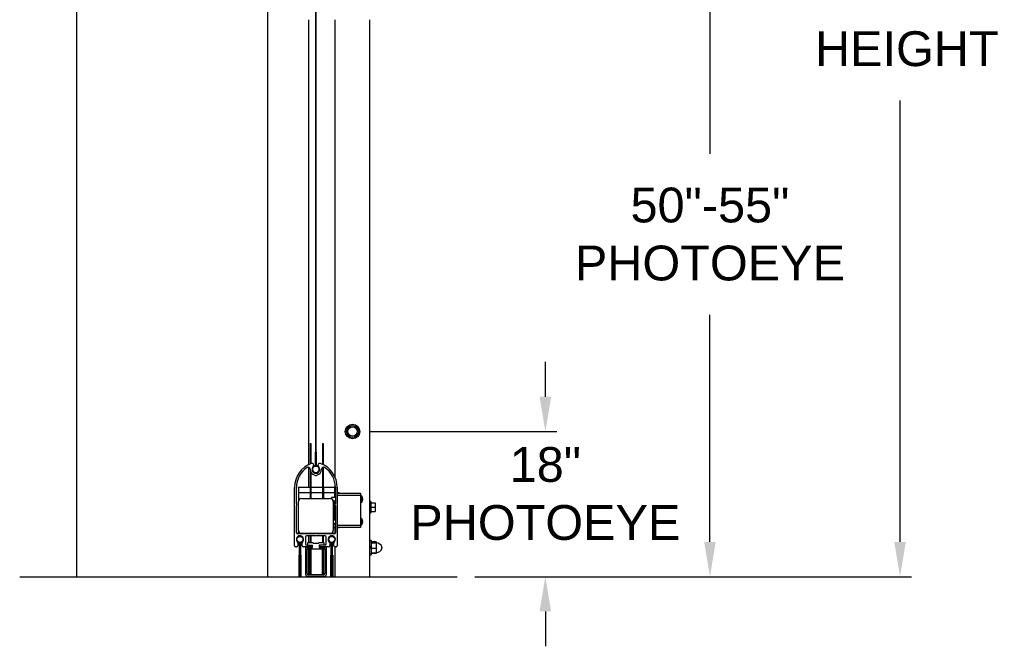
# Model space of a CAD drawing. Header units: inches. Extents: x 170 to 312, y 215 to 248.
# Tile 234 of 256: x 233.65 to 236.31, y 239.92 to 241.6. Entities that reach past the tile are written whole.
import ezdxf

# ---------------------------------------------------------------- set-up
doc = ezdxf.new("R2010")
doc.units = ezdxf.units.IN
doc.header["$LTSCALE"] = 0.25
doc.header["$MEASUREMENT"] = 0
doc.layers.add('ANNOTATIONS', color=1, linetype='Continuous')
doc.layers.add('STANDARD MOTOR LH', color=7, linetype='Continuous')
doc.styles.add('ARIAL', font='arial.ttf', dxfattribs={"height": 0.09375})
doc.dimstyles.new('STANDARD$0', dxfattribs={"dimtxt": 0.09375, "dimasz": 0.09375, "dimexe": 0.03125, "dimexo": 0.046875, "dimgap": 0.09, "dimtad": 0, "dimtih": 1, "dimtoh": 1, "dimdec": 4, "dimzin": 0, "dimdsep": 46, "dimtxsty": 'ARIAL', "dimcen": 0.09, "dimadec": 0, "dimazin": 0, "dimtfac": 1, "dimtdec": 4, "dimtofl": 0, "dimtmove": 0, "dimatfit": 1, "dimfxl": 1, "dimtolj": 1, "dimtzin": 0, "dimarcsym": 0})

# ---------------------------------------------------------------- blocks, each defined once
blk = doc.blocks.new('*D224')
at = {"layer": 'ANNOTATIONS', "color": 0, "lineweight": -2, "transparency": 16777216}
for p, q in [((235.0711, 240.5883), (235.0711, 240.6821)), ((234.5987, 240.4946), (235.1024, 240.4946)), ((234.8808, 240.1034), (235.1024, 240.1034)), ((235.0711, 240.0097), (235.0711, 239.9159))]:
    blk.add_line(p, q, dxfattribs=at)
at = {"layer": 'ANNOTATIONS', "color": 0, "transparency": 16777216}
for points in [[(235.0555, 240.5883), (235.0868, 240.5883), (235.0711, 240.4946)], [(235.0555, 240.0097), (235.0868, 240.0097), (235.0711, 240.1034)]]:
    blk.add_solid(points, dxfattribs=at)
at = {"layer": 'defpoints', "color": 0, "transparency": 16777216}
for p in [(234.5518, 240.4946), (235.0711, 240.4946), (234.8339, 240.1034)]:
    blk.add_point(p, dxfattribs=at)
at = {"layer": 'ANNOTATIONS', "color": 0, "transparency": 16777216, "insert": (235.0711, 240.327), "char_height": 0.09375, "attachment_point": 5, "style": 'ARIAL'}
blk.add_mtext('\\A1;18"\\PPHOTOEYE', dxfattribs=at)
blk = doc.blocks.new('*D225')
at = {"layer": 'ANNOTATIONS', "color": 0, "lineweight": -2, "transparency": 16777216}
for p, q in [((234.5987, 241.9339), (235.5458, 241.9339)), ((235.5145, 241.8401), (235.5145, 241.2428)), ((235.5145, 240.1972), (235.5145, 240.8091)), ((234.8808, 240.1034), (235.5458, 240.1034))]:
    blk.add_line(p, q, dxfattribs=at)
at = {"layer": 'ANNOTATIONS', "color": 0, "transparency": 16777216}
for points in [[(235.4989, 241.8401), (235.5302, 241.8401), (235.5145, 241.9339)], [(235.4989, 240.1972), (235.5302, 240.1972), (235.5145, 240.1034)]]:
    blk.add_solid(points, dxfattribs=at)
at = {"layer": 'defpoints', "color": 0, "transparency": 16777216}
for p in [(234.5518, 241.9339), (235.5145, 241.9339), (234.8339, 240.1034)]:
    blk.add_point(p, dxfattribs=at)
at = {"layer": 'ANNOTATIONS', "color": 0, "transparency": 16777216, "insert": (235.5145, 241.026), "char_height": 0.09375, "attachment_point": 5, "style": 'ARIAL'}
blk.add_mtext('\\A1;50"-55"\\PPHOTOEYE', dxfattribs=at)
blk = doc.blocks.new('*D217')
at = {"layer": 'ANNOTATIONS', "color": 0, "lineweight": -2, "transparency": 16777216}
for p, q in [((234.4174, 243.1034), (236.0579, 243.1034)), ((236.0267, 243.0097), (236.0267, 241.8209)), ((236.0267, 240.1972), (236.0267, 241.386)), ((234.9277, 240.1034), (236.0579, 240.1034))]:
    blk.add_line(p, q, dxfattribs=at)
at = {"layer": 'ANNOTATIONS', "color": 0, "transparency": 16777216}
for points in [[(236.011, 243.0097), (236.0423, 243.0097), (236.0267, 243.1034)], [(236.011, 240.1972), (236.0423, 240.1972), (236.0267, 240.1034)]]:
    blk.add_solid(points, dxfattribs=at)
at = {"layer": 'defpoints', "color": 0, "transparency": 16777216}
for p in [(234.3705, 243.1034), (236.0267, 243.1034), (234.8808, 240.1034)]:
    blk.add_point(p, dxfattribs=at)
at = {"layer": 'ANNOTATIONS', "color": 0, "transparency": 16777216, "insert": (236.0267, 241.6034), "char_height": 0.09375, "attachment_point": 5, "style": 'ARIAL'}
blk.add_mtext('\\A1;OPENING\\P HEIGHT', dxfattribs=at)

msp = doc.modelspace()

# ---------------------------------------------------------------- hatches: boundary and pattern name
at = {"layer": 'STANDARD MOTOR LH'}
h = msp.add_hatch(dxfattribs=at)
h.set_pattern_fill('ANSI37', color=256, style=0)
h.set_pattern_definition([(45, (228.47517, 231.50729), (-0.0883883, 0.0883883), []), (135, (228.47517, 231.50729), (-0.0883883, -0.0883883), [])])
edge = h.paths.add_edge_path(flags=0)
edge.add_line((234.49807, 240.16182), (234.49703, 240.16363))
edge.add_line((234.49703, 240.16363), (234.49703, 240.19488))
edge.add_arc((234.49578, 240.20402), 0.00923, 277.81645, 622.18355)
edge.add_line((234.49452, 240.19488), (234.49452, 240.16363))
edge.add_line((234.49452, 240.16363), (234.49348, 240.16182))
edge.add_arc((234.49454, 240.16121), 0.00123, 150, 180)
edge.add_line((234.49331, 240.16121), (234.49331, 240.08526))
edge.add_line((234.49331, 240.08526), (234.49454, 240.08526))
edge.add_line((234.49454, 240.08526), (234.49454, 240.16121))
edge.add_line((234.49454, 240.16121), (234.49559, 240.16301))
edge.add_arc((234.49452, 240.16363), 0.00123, 330, 360)
edge.add_line((234.49575, 240.16363), (234.49575, 240.19488))
edge.add_arc((234.49452, 240.19488), 0.00123, 0, 82.18355)
edge.add_arc((234.49578, 240.20402), 0.008, -82.18355, 262.18355, ccw=False)
edge.add_arc((234.49703, 240.19488), 0.00123, 97.81645, 180)
edge.add_line((234.4958, 240.19488), (234.4958, 240.16363))
edge.add_arc((234.49703, 240.16363), 0.00123, 180, 210)
edge.add_line((234.49596, 240.16301), (234.49701, 240.16121))
edge.add_line((234.49701, 240.16121), (234.49701, 240.08526))
edge.add_line((234.49701, 240.08526), (234.49824, 240.08526))
edge.add_line((234.49824, 240.08526), (234.49824, 240.16121))
edge.add_arc((234.49701, 240.16121), 0.00123, 0, 30)

# ---------------------------------------------------------------- linework, layer by layer
for p, q in [((233.80804, 245.71433), (233.80804, 240.10342)), ((234.32366, 240.10342), (234.32366, 245.71433)), ((234.45167, 244.04217), (234.45167, 240.40146)), ((234.45413, 240.40146), (234.45413, 244.04217)), ((234.43304, 241.60342), (234.43304, 240.40521)), ((234.50491, 240.37105), (234.50491, 241.60342)), ((234.59866, 240.10342), (234.59866, 241.60342)), ((234.43784, 240.4622), (234.43971, 240.4622)), ((234.43784, 240.4622), (234.43784, 240.40741)), ((234.43971, 240.4622), (234.43971, 240.40815)), ((234.47109, 240.4622), (234.47296, 240.4622)), ((234.47109, 240.4622), (234.47109, 240.40603)), ((234.47296, 240.4622), (234.47296, 240.40511)), ((234.43971, 240.44658), (234.43784, 240.44658)), ((234.45142, 240.43859), (234.45142, 240.40168)), ((234.45167, 240.43859), (234.45142, 240.43859)), ((234.45438, 240.43859), (234.45413, 240.43859)), ((234.45438, 240.40168), (234.45438, 240.43859)), ((234.47296, 240.44658), (234.47109, 240.44658)), ((234.45167, 240.40155), (234.45413, 240.40155)), ((234.43304, 240.39837), (234.43304, 240.34502)), ((234.43784, 240.38919), (234.43784, 240.31377)), ((234.43971, 240.38454), (234.43971, 240.31377)), ((234.47109, 240.39788), (234.47109, 240.31377)), ((234.47296, 240.39839), (234.47296, 240.31377)), ((234.43784, 240.36064), (234.43971, 240.36064)), ((234.47109, 240.36064), (234.47296, 240.36064)), ((234.50491, 240.32158), (234.50491, 240.35267)), ((234.39528, 240.18689), (234.39528, 240.34384)), ((234.40028, 240.30055), (234.40028, 240.34384)), ((234.40653, 240.34502), (234.50428, 240.34502)), ((234.40653, 240.34502), (234.40653, 240.3087)), ((234.43784, 240.32939), (234.40653, 240.32939)), ((234.43778, 240.34502), (234.43778, 240.31377)), ((234.47109, 240.32939), (234.43971, 240.32939)), ((234.43978, 240.31377), (234.43978, 240.34502)), ((234.47103, 240.34502), (234.47103, 240.31377)), ((234.50428, 240.32939), (234.47296, 240.32939)), ((234.47303, 240.34502), (234.47303, 240.31377)), ((234.50428, 240.31683), (234.50428, 240.34502)), ((234.50553, 240.32158), (234.50428, 240.32158)), ((234.50553, 240.34384), (234.50553, 240.30055)), ((234.51053, 240.34384), (234.51053, 240.18689)), ((234.51508, 240.32914), (234.51053, 240.32914)), ((234.51053, 240.32827), (234.57303, 240.32827)), ((234.57303, 240.32202), (234.51053, 240.32202)), ((234.51508, 240.32914), (234.51508, 240.32827)), ((234.57303, 240.32827), (234.57303, 240.23599)), ((234.57574, 240.32095), (234.57303, 240.32095)), ((234.57574, 240.32095), (234.57574, 240.30408)), ((234.5765, 240.32056), (234.5765, 240.30447)), ((234.40028, 240.22189), (234.40028, 240.29555)), ((234.40603, 240.22783), (234.40603, 240.30595)), ((234.41384, 240.31377), (234.49196, 240.31377)), ((234.50553, 240.31683), (234.4949, 240.31683)), ((234.4949, 240.31683), (234.4949, 240.31319)), ((234.49944, 240.3082), (234.50553, 240.3082)), ((234.49978, 240.30595), (234.49978, 240.22783)), ((234.50428, 240.27939), (234.50428, 240.3082)), ((234.50428, 240.30595), (234.50553, 240.30595)), ((234.50491, 240.30264), (234.50428, 240.30169)), ((234.50491, 240.29994), (234.50491, 240.30595)), ((234.50491, 240.27939), (234.50491, 240.29616)), ((234.50553, 240.29555), (234.50553, 240.22189)), ((234.57303, 240.30408), (234.57574, 240.30408)), ((234.57899, 240.31102), (234.57822, 240.31112)), ((234.57839, 240.31193), (234.57899, 240.3119)), ((234.57899, 240.31402), (234.57888, 240.314)), ((234.60054, 240.30592), (234.59866, 240.30592)), ((234.60054, 240.30592), (234.60054, 240.27592)), ((234.60054, 240.30239), (234.61241, 240.30239)), ((234.61241, 240.30239), (234.61241, 240.27946)), ((234.50303, 240.28533), (234.49978, 240.28533)), ((234.50303, 240.28533), (234.50303, 240.25605)), ((234.50553, 240.27939), (234.50303, 240.27939)), ((234.50428, 240.28015), (234.50491, 240.27921)), ((234.59866, 240.27592), (234.60054, 240.27592)), ((234.60054, 240.29092), (234.61241, 240.29092)), ((234.60054, 240.27946), (234.61241, 240.27946)), ((234.50553, 240.25605), (234.49978, 240.25605)), ((234.49978, 240.24743), (234.50553, 240.24743)), ((234.49978, 240.24595), (234.50303, 240.24595)), ((234.50303, 240.24743), (234.50303, 240.24595)), ((234.50428, 240.24743), (234.50428, 240.22002)), ((234.50428, 240.24345), (234.50553, 240.24345)), ((234.50491, 240.22003), (234.50491, 240.24345)), ((234.51053, 240.24224), (234.57303, 240.24224)), ((234.57574, 240.26018), (234.57303, 240.26018)), ((234.57303, 240.2433), (234.57574, 240.2433)), ((234.57574, 240.26018), (234.57574, 240.2433)), ((234.5765, 240.25979), (234.5765, 240.24369)), ((234.57899, 240.25024), (234.57822, 240.25034)), ((234.57839, 240.25115), (234.57899, 240.25112)), ((234.57899, 240.25324), (234.57888, 240.25322)), ((234.4504, 240.21877), (234.4034, 240.21877)), ((234.40653, 240.22002), (234.40653, 240.22508)), ((234.50428, 240.22002), (234.40653, 240.22002)), ((234.41516, 240.22002), (234.41516, 240.21877)), ((234.43304, 240.22002), (234.43304, 240.21877)), ((234.43784, 240.21877), (234.43784, 240.22002)), ((234.43971, 240.21877), (234.43971, 240.22002)), ((234.5024, 240.21877), (234.4554, 240.21877)), ((234.47109, 240.21877), (234.47109, 240.22002)), ((234.47296, 240.21877), (234.47296, 240.22002)), ((234.49978, 240.23564), (234.50428, 240.23564)), ((234.57303, 240.23599), (234.51053, 240.23599)), ((234.51053, 240.23589), (234.51508, 240.23589)), ((234.51508, 240.23599), (234.51508, 240.23589)), ((234.4044, 240.19457), (234.4044, 240.18689)), ((234.40877, 240.16363), (234.40877, 240.19488)), ((234.41, 240.16363), (234.41, 240.19488)), ((234.41005, 240.19488), (234.41005, 240.16363)), ((234.41128, 240.19488), (234.41128, 240.16363)), ((234.41516, 240.2123), (234.41516, 240.21168)), ((234.41565, 240.18689), (234.41565, 240.19457)), ((234.42478, 240.21064), (234.42478, 240.19127)), ((234.4779, 240.21377), (234.4279, 240.21377)), ((234.4279, 240.18814), (234.44415, 240.18814)), ((234.43103, 240.19564), (234.44415, 240.19564)), ((234.43103, 240.18814), (234.43103, 240.19564)), ((234.43304, 240.21377), (234.43304, 240.19564)), ((234.43784, 240.21377), (234.43784, 240.19564)), ((234.43784, 240.20439), (234.43971, 240.20439)), ((234.43971, 240.21377), (234.43971, 240.19564)), ((234.44415, 240.19564), (234.4454, 240.19377)), ((234.44415, 240.18252), (234.44415, 240.18814)), ((234.4454, 240.19377), (234.4604, 240.19377)), ((234.4604, 240.19377), (234.46165, 240.19564)), ((234.46165, 240.19564), (234.47478, 240.19564)), ((234.4779, 240.18814), (234.46165, 240.18814)), ((234.46165, 240.18814), (234.46165, 240.18252)), ((234.47109, 240.21377), (234.47109, 240.19564)), ((234.47109, 240.20439), (234.47296, 240.20439)), ((234.47296, 240.21377), (234.47296, 240.19564)), ((234.47478, 240.19564), (234.47478, 240.18814)), ((234.48103, 240.19127), (234.48103, 240.21064)), ((234.49015, 240.19457), (234.49015, 240.18689)), ((234.49452, 240.16363), (234.49452, 240.19488)), ((234.49575, 240.16363), (234.49575, 240.19488)), ((234.4958, 240.19488), (234.4958, 240.16363)), ((234.49703, 240.19488), (234.49703, 240.16363)), ((234.5014, 240.18689), (234.5014, 240.19457)), ((234.60172, 240.20108), (234.59866, 240.20108)), ((234.60172, 240.20108), (234.60172, 240.16202)), ((234.60176, 240.19536), (234.60172, 240.19522)), ((234.60207, 240.19602), (234.60229, 240.19707)), ((234.61491, 240.19707), (234.60229, 240.19707)), ((234.61491, 240.19621), (234.60229, 240.19621)), ((234.61491, 240.19395), (234.60229, 240.19395)), ((234.61491, 240.19707), (234.61513, 240.19602)), ((234.61511, 240.19395), (234.61491, 240.19621)), ((234.61491, 240.19395), (234.61547, 240.19508)), ((234.61491, 240.19395), (234.61547, 240.18662)), ((234.61547, 240.19522), (234.61544, 240.19536)), ((234.61547, 240.19508), (234.61547, 240.16788)), ((234.61594, 240.19436), (234.61547, 240.19436)), ((234.61594, 240.16874), (234.61594, 240.19436)), ((234.40128, 240.18377), (234.3984, 240.18377)), ((234.40773, 240.16182), (234.40877, 240.16363)), ((234.40879, 240.16121), (234.40984, 240.16301)), ((234.41021, 240.16301), (234.41126, 240.16121)), ((234.41128, 240.16363), (234.41232, 240.16182)), ((234.44134, 240.18377), (234.41878, 240.18377)), ((234.42571, 240.18252), (234.44415, 240.18252)), ((234.42571, 240.10814), (234.42571, 240.18252)), ((234.42946, 240.17845), (234.47665, 240.17845)), ((234.42946, 240.11189), (234.42946, 240.17845)), ((234.43304, 240.18377), (234.43304, 240.18252)), ((234.43304, 240.17845), (234.43304, 240.10815)), ((234.43784, 240.18377), (234.43784, 240.18252)), ((234.43784, 240.10814), (234.43784, 240.17845)), ((234.43971, 240.18377), (234.43971, 240.18252)), ((234.43971, 240.17845), (234.43971, 240.10814)), ((234.4429, 240.18658), (234.4429, 240.18533)), ((234.46165, 240.18252), (234.4804, 240.18252)), ((234.4629, 240.18533), (234.4629, 240.18658)), ((234.48703, 240.18377), (234.46446, 240.18377)), ((234.47109, 240.18377), (234.47109, 240.18252)), ((234.47109, 240.10814), (234.47109, 240.17845)), ((234.47296, 240.18377), (234.47296, 240.18252)), ((234.47296, 240.17845), (234.47296, 240.10814)), ((234.47665, 240.17845), (234.47665, 240.11189)), ((234.4804, 240.18252), (234.4804, 240.10814)), ((234.49348, 240.16182), (234.49452, 240.16363)), ((234.49454, 240.16121), (234.49559, 240.16301)), ((234.49596, 240.16301), (234.49701, 240.16121)), ((234.49703, 240.16363), (234.49807, 240.16182)), ((234.5074, 240.18377), (234.50453, 240.18377)), ((234.50491, 240.10342), (234.50491, 240.18377)), ((234.59866, 240.16202), (234.60172, 240.16202)), ((234.60229, 240.17928), (234.60172, 240.18662)), ((234.60172, 240.16788), (234.60176, 240.16773)), ((234.60186, 240.16774), (234.60229, 240.16689)), ((234.61491, 240.17928), (234.60229, 240.17928)), ((234.61491, 240.16689), (234.60229, 240.16689)), ((234.61491, 240.16603), (234.60229, 240.16603)), ((234.61547, 240.18662), (234.61491, 240.17928)), ((234.61491, 240.17928), (234.61547, 240.17309)), ((234.61547, 240.17309), (234.61491, 240.16689)), ((234.61491, 240.16689), (234.61547, 240.16802)), ((234.615, 240.16684), (234.61491, 240.16603)), ((234.61544, 240.16773), (234.61547, 240.16788)), ((234.61547, 240.16874), (234.61594, 240.16874)), ((234.63073, 240.17934), (234.63073, 240.18376)), ((234.40756, 240.10342), (234.40756, 240.16121)), ((234.40879, 240.10342), (234.40879, 240.16121)), ((234.41126, 240.16121), (234.40879, 240.16121)), ((234.41126, 240.10342), (234.41126, 240.16121)), ((234.41249, 240.16121), (234.41249, 240.10342)), ((234.49331, 240.10342), (234.49331, 240.16121)), ((234.49454, 240.10342), (234.49454, 240.16121)), ((234.49701, 240.16121), (234.49454, 240.16121)), ((234.49701, 240.16121), (234.49701, 240.10342)), ((234.49824, 240.16121), (234.49824, 240.10342)), ((234.43784, 240.11845), (234.43971, 240.11845)), ((234.47109, 240.11845), (234.47296, 240.11845)), ((233.655, 240.10342), (234.83392, 240.10342)), ((234.47665, 240.10439), (234.42946, 240.10439)), ((234.43304, 240.10439), (234.43304, 240.10342)), ((234.4729, 240.10814), (234.43321, 240.10814)), ((234.43784, 240.10283), (234.43784, 240.10439)), ((234.43971, 240.10283), (234.43784, 240.10283)), ((234.43971, 240.10439), (234.43971, 240.10283)), ((234.47109, 240.10283), (234.47109, 240.10439)), ((234.47296, 240.10283), (234.47109, 240.10283)), ((234.47296, 240.10439), (234.47296, 240.10283))]:
    msp.add_line(p, q, dxfattribs=at)
for centre, radius in [((234.55179, 240.49459), 0.01956), ((234.55179, 240.49459), 0.01608), ((234.55179, 240.49459), 0.0126), ((234.4529, 240.39257), 0.00898), ((234.41003, 240.20402), 0.008), ((234.49578, 240.20402), 0.008)]:
    msp.add_circle(centre, radius, dxfattribs=at)
for centre, radius, start, end in [((234.46403, 240.34384), 0.06875, 109.94857, 180), ((234.44228, 240.40377), 0.005, 313.49246, 109.94857), ((234.4529, 240.39257), 0.01044, 133.49246, 46.50754), ((234.4529, 240.39257), 0.00923, 99.2069, 80.7931), ((234.46353, 240.40377), 0.005, 70.05143, 226.50754), ((234.44178, 240.34384), 0.06875, 0, 70.05143), ((234.46403, 240.34384), 0.06375, 122.47572, 180), ((234.43248, 240.39341), 0.005, 357.65276, 122.47572), ((234.4529, 240.39257), 0.01544, 177.65276, 260.68029), ((234.4529, 240.37921), 0.00313, 216.8699, 323.1301), ((234.4529, 240.39257), 0.01544, 279.31971, 2.34724), ((234.47332, 240.39341), 0.005, 57.52428, 182.34724), ((234.44178, 240.34384), 0.06375, 0, 57.52428), ((234.51508, 240.32695), 0.00219, 36.80548, 90), ((234.57574, 240.32002), 0.000938, 35.6682, 90), ((234.56529, 240.31252), 0.0138, 12.33333, 35.6682), ((234.3984, 240.29805), 0.00312, 306.8699, 53.1301), ((234.41384, 240.30595), 0.00781, 90, 180), ((234.49196, 240.30595), 0.00781, 0, 90), ((234.5074, 240.29805), 0.00313, 126.8699, 233.1301), ((234.57574, 240.30502), 0.000938, 270, 324.3318), ((234.56529, 240.31252), 0.0138, 324.3318, 347.66667), ((234.56735, 240.31297), 0.01169, 5.14261, 21.91996), ((234.57576, 240.31692), 0.00247, 350.46658, 9.53342), ((234.56676, 240.31203), 0.01228, 5.18813, 21.42041), ((234.57581, 240.31394), 0.00328, 316.57929, 345.87521), ((234.56382, 240.3107), 0.0144, 356.06251, 3.93749), ((234.57645, 240.31167), 0.00262, 311.65345, 345.69169), ((234.57643, 240.31133), 0.00262, 12.46606, 26.94386), ((234.56734, 240.31207), 0.0117, 347.66899, 354.8538), ((234.56698, 240.31297), 0.01206, 350.74628, 354.87748), ((234.57574, 240.25924), 0.000938, 35.6682, 90), ((234.57574, 240.24424), 0.000938, 270, 324.3318), ((234.56529, 240.25174), 0.0138, 12.33333, 35.6682), ((234.56529, 240.25174), 0.0138, 324.3318, 347.66667), ((234.56735, 240.25219), 0.01169, 5.14261, 21.91996), ((234.57576, 240.25615), 0.00247, 350.46658, 9.53342), ((234.56676, 240.25125), 0.01228, 5.18813, 21.42041), ((234.57581, 240.25316), 0.00328, 316.57929, 345.87521), ((234.56382, 240.24992), 0.0144, 356.06251, 3.93749), ((234.57645, 240.25089), 0.00262, 311.65345, 345.69169), ((234.57643, 240.25055), 0.00262, 12.46606, 26.94386), ((234.56734, 240.25129), 0.0117, 347.66899, 354.8538), ((234.56698, 240.25219), 0.01206, 350.74628, 354.87748), ((234.4034, 240.22189), 0.00313, 180, 270), ((234.41384, 240.22783), 0.00781, 180, 270), ((234.4529, 240.21689), 0.00313, 36.8699, 143.1301), ((234.49196, 240.22783), 0.00781, 270, 0), ((234.5024, 240.22189), 0.00313, 270, 0), ((234.51508, 240.23808), 0.00219, 270, 287.33948), ((234.41003, 240.20402), 0.00975, 312.8133, 227.1867), ((234.41003, 240.20402), 0.00923, 277.81645, 262.18355), ((234.40128, 240.19457), 0.00313, 0, 47.1867), ((234.40877, 240.19488), 0.00123, 0, 82.18355), ((234.41128, 240.19488), 0.00123, 97.81645, 180), ((234.41878, 240.19457), 0.00313, 132.8133, 180), ((234.4279, 240.21064), 0.00313, 90, 180), ((234.4279, 240.19127), 0.00313, 180, 270), ((234.44134, 240.18658), 0.00156, 0, 90), ((234.46446, 240.18658), 0.00156, 90, 180), ((234.4779, 240.21064), 0.00312, 0, 90), ((234.4779, 240.19127), 0.00313, 270, 0), ((234.49578, 240.20402), 0.00975, 312.8133, 227.1867), ((234.49578, 240.20402), 0.00923, 277.81645, 262.18355), ((234.48703, 240.19457), 0.00313, 0, 47.1867), ((234.49452, 240.19488), 0.00123, 0, 82.18355), ((234.49703, 240.19488), 0.00123, 97.81645, 180), ((234.50453, 240.19457), 0.00313, 132.8133, 180), ((234.61594, 240.17874), 0.01563, 18.74934, 90), ((234.3984, 240.18689), 0.00313, 180, 270), ((234.40128, 240.18689), 0.00313, 270, 0), ((234.40879, 240.16121), 0.00123, 150, 180), ((234.40877, 240.16363), 0.00123, 330, 0), ((234.41128, 240.16363), 0.00123, 180, 210), ((234.41126, 240.16121), 0.00123, 0, 30), ((234.41878, 240.18689), 0.00313, 180, 270), ((234.44134, 240.18533), 0.00156, 270, 0), ((234.46446, 240.18533), 0.00156, 180, 270), ((234.48703, 240.18689), 0.00313, 270, 0), ((234.49454, 240.16121), 0.00123, 150, 180), ((234.49452, 240.16363), 0.00123, 330, 0), ((234.49703, 240.16363), 0.00123, 180, 210), ((234.49701, 240.16121), 0.00123, 0, 30), ((234.50453, 240.18689), 0.00313, 180, 270), ((234.5074, 240.18689), 0.00313, 270, 0), ((234.61594, 240.18436), 0.01563, 270, 341.25066), ((234.62422, 240.18155), 0.00688, 341.25066, 18.74934), ((234.43321, 240.11189), 0.00375, 180, 270), ((234.4729, 240.11189), 0.00375, 270, 0), ((234.42946, 240.10814), 0.00375, 180, 270), ((234.47665, 240.10814), 0.00375, 270, 0)]:
    msp.add_arc(centre, radius, start, end, dxfattribs=at)
for points, knots in [([(234.60229, 240.19621), (234.60221, 240.19613), (234.60195, 240.19584), (234.60188, 240.19556), (234.60184, 240.19536)], [0, 0, 0, 0, 0.3093839, 1, 1, 1, 1]), ([(234.61547, 240.19508), (234.61541, 240.19537), (234.61532, 240.19575), (234.61499, 240.19613), (234.61491, 240.19621)], [0, 0, 0, 0, 0.7680352, 1, 1, 1, 1]), ([(234.60229, 240.16603), (234.6022, 240.16623), (234.60208, 240.1665), (234.60204, 240.16677), (234.60203, 240.16684)], [0, 0, 0, 0, 0.746866, 1, 1, 1, 1]), ([(234.61516, 240.16684), (234.61515, 240.16677), (234.61511, 240.1665), (234.615, 240.16623), (234.61491, 240.16603)], [0, 0, 0, 0, 0.2531415, 1, 1, 1, 1])]:
    msp.add_open_spline(points, degree=3, knots=knots, dxfattribs=at)

# ---------------------------------------------------------------- dimensions: what is measured, and where the dimension line sits
at = {"layer": 'ANNOTATIONS'}
dim = msp.add_linear_dim(base=(236.02667, 243.10342), p1=(234.88079, 240.10342), p2=(234.37054, 243.10342), angle=90, text='OPENING\\P HEIGHT', dimstyle='STANDARD$0', dxfattribs=at)
dim.commit()
dim.dimension.update_dxf_attribs({"geometry": '*D217', "text_midpoint": (236.02667, 241.60342)})
for base, p2, text, picture, middle in [((235.51453, 241.9339), (234.55179, 241.9339), '50"-55"\\PPHOTOEYE', '*D225', (235.51453, 241.02597)), ((235.07114, 240.49459), (234.55179, 240.49459), '18"\\PPHOTOEYE', '*D224', (235.07114, 240.32702))]:
    dim = msp.add_linear_dim(base=base, p1=(234.83392, 240.10342), p2=p2, angle=90, text=text, dimstyle='STANDARD$0', dxfattribs=at)
    dim.commit()
    dim.dimension.update_dxf_attribs({"geometry": picture, "text_midpoint": middle, "dimtype": 160})

doc.saveas('drawing.dxf')
